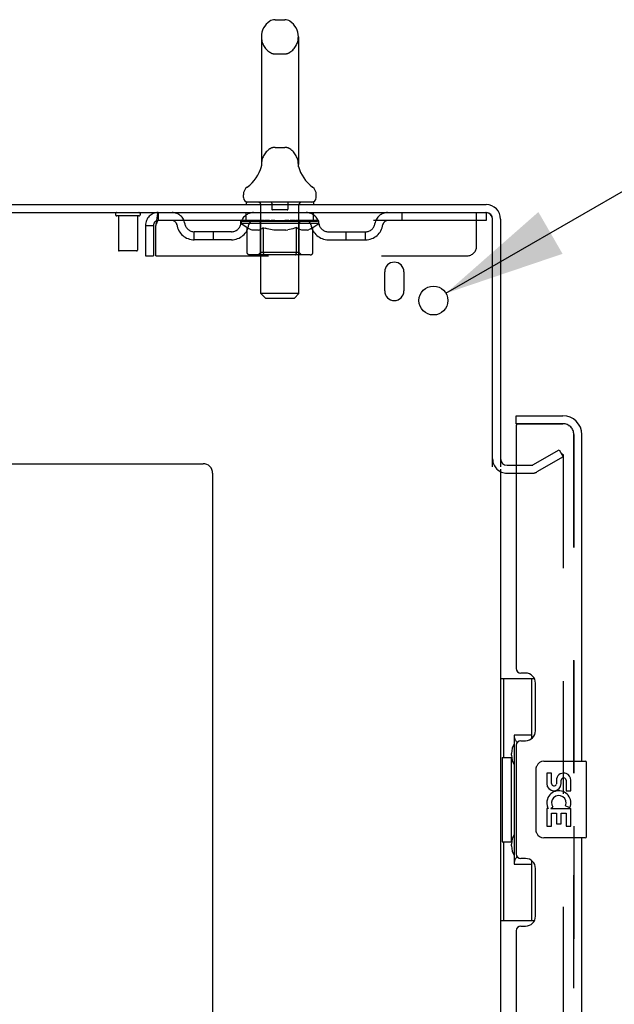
# Model space of a CAD drawing. Header units: inches. Extents: x 0 to 267, y 0 to 173.
# Tile 6 of 23: x 23.81 to 31.55, y 112.5 to 125.33. Entities that reach past the tile are written whole.
import ezdxf

# ---------------------------------------------------------------- set-up
doc = ezdxf.new("R2010")
doc.units = ezdxf.units.IN
doc.header["$LTSCALE"] = 14.6988
doc.header["$MEASUREMENT"] = 0
doc.linetypes.add('HIDDEN', pattern=[0.2, 0.1, -0.1])
doc.layers.get('0').update_dxf_attribs({"linetype": 'CONTINUOUS'})
for name, color, linetype in [('DEFAULT_2', 8, 'HIDDEN'), ('DIMENSIONS', 7, 'CONTINUOUS'), ('MASTER_DOOR_ASSEMBLY', 7, 'CONTINUOUS'), ('SLAVE_DOOR_ASSEMBLY', 7, 'CONTINUOUS')]:
    doc.layers.add(name, color=color, linetype=linetype)
doc.styles.get("Standard").update_dxf_attribs({"font": 'arial.ttf'})
doc.styles.add('TEXTSTYLE_1', font='gdt', dxfattribs={"width": 0.8})
doc.dimstyles.new('DIMSTYLE_2', dxfattribs={"dimtxt": 1.179048, "dimasz": 1.572064, "dimexe": 0.09, "dimexo": 0.07, "dimgap": 0.09, "dimtad": 0, "dimtih": 1, "dimtoh": 1, "dimzin": 4, "dimdsep": 46, "dimtxsty": 'Standard', "dimblk": '_FILLED', "dimblk1": '_FILLED', "dimblk2": '_FILLED', "dimcen": 0.09, "dimadec": 3, "dimazin": 1, "dimtfac": 1, "dimtdec": 3, "dimtofl": 0, "dimtmove": 0, "dimatfit": 1, "dimldrblk": '_FILLED', "dimfxl": 0, "dimtolj": 1, "dimtzin": 4, "dimarcsym": 0})

# ---------------------------------------------------------------- blocks, each defined once
blk = doc.blocks.new('_FILLED')
at = {"color": 0, "linetype": 'ByBlock'}
blk.add_solid([(0, 0), (-1, 0.2), (-1, -0.2)], dxfattribs=at)
blk = doc.blocks.new('*D26')
at = {"layer": 'DIMENSIONS', "color": 2, "linetype": 'Continuous'}
for p, q in [((29.359, 121.764), (32.146, 123.375)), ((32.146, 123.375), (33.522, 123.375))]:
    blk.add_line(p, q, dxfattribs=at)
at = {"layer": 'DIMENSIONS', "color": 2, "linetype": 'Continuous', "xscale": 1.5720641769, "yscale": 1.5720641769, "zscale": 1.5720641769, "rotation": 210.0256089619}
blk.add_blockref('_FILLED', (29.359, 121.764), dxfattribs=at)
at = {"layer": 'DIMENSIONS', "color": 2, "linetype": 'Continuous', "insert": (34.111, 123.964), "char_height": 1.17905, "width": 3.86003, "attachment_point": 1, "line_spacing_factor": 0.9, "style": 'TEXTSTYLE_1'}
blk.add_mtext('{\\fgdt;n}\\fArial;.38', dxfattribs=at)

msp = doc.modelspace()

# ---------------------------------------------------------------- linework, layer by layer
at = {"color": 7, "linetype": 'Continuous'}
for p, q in [((27.133, 125.328), (27.26, 125.328)), ((26.955, 125.105), (26.955, 123.442)), ((27.438, 125.105), (27.438, 123.442)), ((26.95, 123.398), (26.949, 123.397)), ((26.954, 123.416), (26.953, 123.415)), ((26.953, 123.415), (26.953, 123.414)), ((26.953, 123.414), (26.953, 123.413)), ((26.953, 123.412), (26.953, 123.411)), ((26.954, 123.423), (26.954, 123.422)), ((26.954, 123.422), (26.954, 123.421)), ((26.954, 123.421), (26.954, 123.42)), ((26.954, 123.42), (26.954, 123.419)), ((26.954, 123.419), (26.954, 123.418)), ((26.954, 123.418), (26.954, 123.417)), ((26.954, 123.417), (26.954, 123.416)), ((26.955, 123.442), (26.955, 123.438)), ((27.438, 123.438), (27.438, 123.442)), ((27.438, 123.437), (27.438, 123.438)), ((27.44, 123.413), (27.44, 123.414)), ((27.44, 123.412), (27.44, 123.413)), ((27.44, 123.411), (27.44, 123.412)), ((27.44, 123.411), (27.44, 123.412)), ((27.444, 123.398), (27.443, 123.398)), ((27.444, 123.397), (27.444, 123.398)), ((26.721, 123.01), (26.721, 123.048)), ((27.671, 123.01), (27.671, 123.048)), ((26.759, 122.95), (26.759, 122.92)), ((27.634, 122.95), (26.759, 122.95)), ((27.634, 122.95), (27.634, 122.92))]:
    msp.add_line(p, q, dxfattribs=at)
at = {"color": 3, "linetype": 'Continuous'}
for p, q in [((12.123, 122.92), (29.882, 122.92)), ((12.071, 122.816), (29.877, 122.816)), ((30.071, 122.731), (30.071, 119.503)), ((29.967, 119.502), (29.967, 122.726)), ((28.561, 121.795), (28.561, 122.045)), ((28.811, 122.045), (28.811, 121.795)), ((14.321, 119.545), (26.196, 119.545)), ((30.156, 119.524), (30.275, 119.524)), ((26.321, 119.42), (26.321, 57.045)), ((30.071, 119.472), (30.071, 58.368))]:
    msp.add_line(p, q, dxfattribs=at)
at = {"color": 7, "linetype": 'Continuous'}
for points in [[(26.953, 123.413), (26.953, 123.412), (26.953, 123.412)], [(26.955, 123.438), (26.955, 123.437), (26.955, 123.436), (26.955, 123.435), (26.955, 123.435), (26.955, 123.434), (26.955, 123.433), (26.955, 123.433), (26.955, 123.432), (26.955, 123.432), (26.955, 123.431), (26.955, 123.43), (26.955, 123.43), (26.955, 123.429), (26.955, 123.428), (26.955, 123.428), (26.955, 123.427), (26.955, 123.427), (26.955, 123.426), (26.955, 123.426), (26.955, 123.425), (26.955, 123.424), (26.955, 123.424), (26.954, 123.423)], [(27.439, 123.418), (27.439, 123.418), (27.439, 123.419), (27.439, 123.419), (27.439, 123.42), (27.439, 123.42), (27.439, 123.421), (27.439, 123.422), (27.439, 123.422), (27.439, 123.423), (27.438, 123.423), (27.438, 123.424), (27.438, 123.425), (27.438, 123.425), (27.438, 123.426), (27.438, 123.427), (27.438, 123.427), (27.438, 123.428), (27.438, 123.429), (27.438, 123.429), (27.438, 123.43), (27.438, 123.431), (27.438, 123.431), (27.438, 123.432), (27.438, 123.433), (27.438, 123.434), (27.438, 123.434), (27.438, 123.435), (27.438, 123.436), (27.438, 123.437)], [(27.44, 123.414), (27.439, 123.415), (27.439, 123.416), (27.439, 123.416), (27.439, 123.417), (27.439, 123.418)]]:
    msp.add_lwpolyline(points, dxfattribs=at)
at = {"color": 3, "linetype": 'Continuous'}
msp.add_circle((29.196, 121.67), 0.188, dxfattribs=at)
at = {"color": 7, "linetype": 'Continuous'}
for centre, radius, start, end in [((27.196, 125.105), 0.241, 123.1848, 180), ((27.133, 125.203), 0.125, 90, 123.1848), ((27.26, 125.203), 0.125, 56.8152, 90), ((27.196, 125.105), 0.241, 0, 56.8152), ((26.473, 123.548), 0.5, 306.7414, 344.6791), ((27.92, 123.548), 0.5, 195.3209, 233.2586), ((26.846, 123.048), 0.125, 126.7414, 180), ((27.546, 123.048), 0.125, 0, 53.2586), ((26.781, 123.01), 0.06, 180, 270), ((27.611, 123.01), 0.06, 270, 360), ((29.882, 122.731), 0.085, 3.758, 86.242)]:
    msp.add_arc(centre, radius, start, end, dxfattribs=at)
at = {"color": 3, "linetype": 'Continuous'}
for centre, radius, start, end in [((29.882, 122.731), 0.189, 0, 90), ((29.877, 122.726), 0.09, 0, 90), ((28.686, 122.045), 0.125, 0, 180), ((28.686, 121.795), 0.125, 180, 360), ((26.196, 119.42), 0.125, 0, 90), ((30.156, 119.609), 0.085, 180, 270)]:
    msp.add_arc(centre, radius, start, end, dxfattribs=at)
at = {"layer": 'DEFAULT_2', "color": 8, "linetype": 'HIDDEN'}
for p, q in [((27.133, 124.883), (27.26, 124.883)), ((27.133, 123.665), (27.26, 123.665)), ((26.949, 123.397), (26.949, 123.397)), ((26.954, 123.416), (26.953, 123.415)), ((26.953, 123.415), (26.953, 123.414)), ((26.954, 123.423), (26.954, 123.422)), ((26.954, 123.423), (26.954, 123.423)), ((26.954, 123.422), (26.954, 123.421)), ((26.954, 123.421), (26.954, 123.42)), ((26.954, 123.42), (26.954, 123.419)), ((26.954, 123.419), (26.954, 123.418)), ((26.954, 123.418), (26.954, 123.417)), ((26.954, 123.417), (26.954, 123.416)), ((26.955, 123.437), (26.955, 123.436)), ((26.955, 123.43), (26.955, 123.43)), ((26.955, 123.43), (26.955, 123.43)), ((26.955, 123.429), (26.955, 123.429)), ((26.955, 123.428), (26.955, 123.428)), ((26.955, 123.428), (26.955, 123.428)), ((26.955, 123.427), (26.955, 123.427)), ((27.438, 123.437), (27.438, 123.438)), ((27.438, 123.434), (27.438, 123.434)), ((27.438, 123.431), (27.438, 123.431)), ((27.438, 123.43), (27.438, 123.43)), ((27.438, 123.429), (27.438, 123.429)), ((27.439, 123.422), (27.439, 123.422)), ((27.44, 123.415), (27.439, 123.415)), ((27.44, 123.414), (27.44, 123.414)), ((27.44, 123.412), (27.44, 123.413)), ((27.44, 123.413), (27.44, 123.413)), ((26.939, 122.95), (26.939, 122.92)), ((26.947, 121.76), (26.947, 122.92)), ((27.091, 122.94), (27.091, 122.86)), ((27.301, 122.94), (27.301, 122.86)), ((27.445, 121.76), (27.445, 122.92)), ((27.454, 122.95), (27.454, 122.92)), ((25.359, 122.773), (25.075, 122.773)), ((25.093, 122.773), (25.093, 122.326)), ((25.341, 122.773), (25.341, 122.326)), ((25.613, 122.816), (25.613, 122.712)), ((26.759, 122.712), (26.759, 122.816)), ((27.291, 122.85), (27.101, 122.85)), ((27.634, 122.712), (27.634, 122.816)), ((28.784, 122.816), (28.784, 122.712)), ((29.759, 122.378), (29.759, 122.816)), ((29.877, 122.816), (29.884, 122.816)), ((29.884, 122.816), (29.884, 122.712)), ((25.446, 122.649), (25.446, 122.253)), ((25.446, 122.649), (25.55, 122.649)), ((25.55, 122.649), (25.55, 122.253)), ((25.58, 122.253), (25.58, 122.649)), ((29.884, 122.712), (25.613, 122.712)), ((26.69, 122.674), (26.69, 122.712)), ((26.77, 122.619), (26.69, 122.674)), ((27.703, 122.674), (26.69, 122.674)), ((26.698, 122.707), (26.698, 122.712)), ((26.705, 122.704), (26.705, 122.707)), ((26.705, 122.704), (27.688, 122.704)), ((26.712, 122.704), (26.712, 122.707)), ((26.713, 122.704), (26.713, 122.707)), ((26.721, 122.707), (26.721, 122.712)), ((26.734, 122.704), (26.734, 122.707)), ((26.735, 122.704), (26.735, 122.707)), ((26.758, 122.707), (26.758, 122.712)), ((26.77, 122.704), (26.77, 122.707)), ((26.77, 122.295), (26.77, 122.619)), ((26.77, 122.619), (26.781, 122.611)), ((26.772, 122.704), (26.772, 122.707)), ((26.935, 122.706), (26.774, 122.706)), ((26.792, 122.605), (26.781, 122.611)), ((26.803, 122.599), (26.792, 122.605)), ((26.809, 122.707), (26.809, 122.712)), ((26.81, 122.704), (26.81, 122.706)), ((26.81, 122.704), (26.81, 122.706)), ((26.813, 122.704), (26.813, 122.706)), ((26.819, 122.704), (26.819, 122.707)), ((26.819, 122.704), (26.819, 122.706)), ((26.821, 122.704), (26.821, 122.707)), ((26.824, 122.704), (26.824, 122.707)), ((26.827, 122.704), (26.827, 122.706)), ((26.839, 122.704), (26.839, 122.706)), ((26.853, 122.704), (26.853, 122.706)), ((26.854, 122.704), (26.854, 122.708)), ((26.87, 122.704), (26.87, 122.706)), ((26.871, 122.707), (26.871, 122.712)), ((26.879, 122.704), (26.879, 122.707)), ((26.882, 122.704), (26.882, 122.707)), ((26.89, 122.704), (26.89, 122.706)), ((26.899, 122.704), (26.899, 122.71)), ((26.911, 122.704), (26.911, 122.706)), ((26.913, 122.704), (26.913, 122.706)), ((26.935, 122.704), (26.935, 122.706)), ((26.989, 122.706), (26.939, 122.706)), ((26.943, 122.707), (26.943, 122.712)), ((26.946, 122.297), (26.946, 122.672)), ((26.949, 122.704), (26.949, 122.707)), ((26.961, 122.605), (26.95, 122.599)), ((26.953, 122.704), (26.953, 122.707)), ((26.957, 122.704), (26.957, 122.711)), ((26.961, 122.704), (26.961, 122.706)), ((26.972, 122.612), (26.961, 122.605)), ((26.969, 122.704), (26.969, 122.706)), ((26.984, 122.619), (26.972, 122.612)), ((26.984, 122.295), (26.984, 122.619)), ((26.984, 122.619), (27.007, 122.612)), ((26.989, 122.704), (26.989, 122.706)), ((27.049, 122.706), (27.001, 122.706)), ((27.029, 122.605), (27.006, 122.612)), ((27.018, 122.704), (27.018, 122.706)), ((27.023, 122.707), (27.023, 122.712)), ((27.026, 122.704), (27.026, 122.707)), ((27.028, 122.704), (27.028, 122.711)), ((27.052, 122.599), (27.029, 122.605)), ((27.03, 122.704), (27.03, 122.707)), ((27.036, 122.704), (27.036, 122.707)), ((27.049, 122.704), (27.049, 122.706)), ((27.113, 122.706), (27.069, 122.706)), ((27.08, 122.704), (27.08, 122.706)), ((27.105, 122.706), (27.196, 122.712)), ((27.109, 122.707), (27.109, 122.712)), ((27.109, 122.707), (27.109, 122.712)), ((27.109, 122.712), (27.109, 122.712)), ((27.109, 122.704), (27.109, 122.707)), ((27.112, 122.704), (27.112, 122.707)), ((27.113, 122.704), (27.113, 122.707)), ((27.113, 122.704), (27.113, 122.706)), ((27.18, 122.706), (27.141, 122.706)), ((27.146, 122.704), (27.146, 122.706)), ((27.18, 122.704), (27.18, 122.706)), ((27.194, 122.707), (27.194, 122.707)), ((27.194, 122.704), (27.194, 122.707)), ((27.194, 122.704), (27.194, 122.707)), ((27.196, 122.707), (27.196, 122.712)), ((27.196, 122.712), (27.288, 122.706)), ((27.199, 122.704), (27.199, 122.707)), ((27.199, 122.704), (27.199, 122.707)), ((27.199, 122.707), (27.199, 122.707)), ((27.213, 122.704), (27.213, 122.706)), ((27.213, 122.706), (27.252, 122.706)), ((27.247, 122.704), (27.247, 122.706)), ((27.28, 122.704), (27.28, 122.707)), ((27.28, 122.704), (27.28, 122.706)), ((27.28, 122.706), (27.324, 122.706)), ((27.281, 122.704), (27.281, 122.707)), ((27.284, 122.707), (27.284, 122.712)), ((27.284, 122.707), (27.284, 122.712)), ((27.284, 122.712), (27.284, 122.712)), ((27.284, 122.704), (27.284, 122.707)), ((27.313, 122.704), (27.313, 122.706)), ((27.365, 122.605), (27.342, 122.599)), ((27.344, 122.704), (27.344, 122.706)), ((27.344, 122.706), (27.392, 122.706)), ((27.357, 122.704), (27.357, 122.707)), ((27.363, 122.704), (27.363, 122.707)), ((27.365, 122.704), (27.365, 122.711)), ((27.388, 122.612), (27.365, 122.605)), ((27.367, 122.704), (27.367, 122.707)), ((27.37, 122.707), (27.37, 122.712)), ((27.375, 122.704), (27.375, 122.706)), ((27.411, 122.62), (27.388, 122.612)), ((27.404, 122.704), (27.404, 122.706)), ((27.404, 122.706), (27.454, 122.706)), ((27.411, 122.295), (27.411, 122.62)), ((27.411, 122.62), (27.423, 122.612)), ((27.435, 122.605), (27.423, 122.612)), ((27.424, 122.704), (27.424, 122.706)), ((27.432, 122.704), (27.432, 122.706)), ((27.447, 122.599), (27.435, 122.605)), ((27.436, 122.704), (27.436, 122.711)), ((27.44, 122.704), (27.44, 122.707)), ((27.444, 122.704), (27.444, 122.707)), ((27.446, 122.297), (27.446, 122.672)), ((27.45, 122.707), (27.45, 122.712)), ((27.458, 122.704), (27.458, 122.706)), ((27.458, 122.706), (27.703, 122.706)), ((27.48, 122.704), (27.48, 122.706)), ((27.482, 122.704), (27.482, 122.706)), ((27.494, 122.704), (27.494, 122.71)), ((27.503, 122.704), (27.503, 122.706)), ((27.511, 122.704), (27.511, 122.707)), ((27.514, 122.704), (27.514, 122.707)), ((27.522, 122.707), (27.522, 122.712)), ((27.523, 122.704), (27.523, 122.706)), ((27.539, 122.704), (27.539, 122.708)), ((27.54, 122.704), (27.54, 122.706)), ((27.554, 122.704), (27.554, 122.706)), ((27.566, 122.704), (27.566, 122.706)), ((27.569, 122.704), (27.569, 122.707)), ((27.572, 122.704), (27.572, 122.707)), ((27.574, 122.704), (27.574, 122.707)), ((27.574, 122.704), (27.574, 122.706)), ((27.58, 122.704), (27.58, 122.706)), ((27.583, 122.704), (27.583, 122.706)), ((27.583, 122.704), (27.583, 122.706)), ((27.584, 122.707), (27.584, 122.712)), ((27.602, 122.605), (27.59, 122.599)), ((27.613, 122.612), (27.601, 122.605)), ((27.606, 122.709), (27.702, 122.71)), ((27.606, 122.706), (27.606, 122.709)), ((27.625, 122.62), (27.613, 122.612)), ((27.621, 122.704), (27.621, 122.707)), ((27.623, 122.704), (27.623, 122.707)), ((27.625, 122.62), (27.703, 122.674)), ((27.625, 122.295), (27.625, 122.62)), ((27.635, 122.707), (27.635, 122.712)), ((27.658, 122.704), (27.658, 122.707)), ((27.659, 122.704), (27.659, 122.707)), ((27.672, 122.707), (27.672, 122.712)), ((27.68, 122.704), (27.68, 122.707)), ((27.681, 122.704), (27.681, 122.707)), ((27.688, 122.704), (27.688, 122.707)), ((27.695, 122.707), (27.695, 122.712)), ((27.702, 122.706), (27.702, 122.71)), ((27.703, 122.674), (27.703, 122.707)), ((26.082, 122.461), (26.082, 122.565)), ((26.565, 122.565), (26.082, 122.565)), ((26.332, 122.461), (26.332, 122.565)), ((26.814, 122.593), (26.803, 122.599)), ((26.824, 122.589), (26.813, 122.593)), ((26.835, 122.585), (26.824, 122.589)), ((26.918, 122.585), (26.835, 122.585)), ((26.918, 122.585), (26.929, 122.589)), ((26.94, 122.594), (26.929, 122.589)), ((26.95, 122.599), (26.939, 122.593)), ((27.074, 122.593), (27.051, 122.599)), ((27.096, 122.589), (27.073, 122.593)), ((27.117, 122.585), (27.095, 122.589)), ((27.276, 122.585), (27.117, 122.585)), ((27.276, 122.585), (27.298, 122.589)), ((27.32, 122.594), (27.298, 122.589)), ((27.343, 122.599), (27.32, 122.594)), ((27.458, 122.593), (27.446, 122.599)), ((27.469, 122.589), (27.458, 122.593)), ((27.481, 122.585), (27.469, 122.589)), ((27.556, 122.585), (27.481, 122.585)), ((27.556, 122.585), (27.567, 122.589)), ((27.579, 122.594), (27.567, 122.589)), ((27.59, 122.599), (27.578, 122.593)), ((27.828, 122.565), (28.311, 122.565)), ((28.061, 122.461), (28.061, 122.565)), ((28.311, 122.461), (28.311, 122.565)), ((26.565, 122.461), (26.082, 122.461)), ((27.828, 122.461), (28.311, 122.461)), ((25.331, 122.316), (25.103, 122.316)), ((25.446, 122.253), (25.55, 122.253)), ((25.58, 122.253), (29.634, 122.253)), ((27.591, 122.266), (26.804, 122.266)), ((26.946, 122.297), (26.915, 122.266)), ((27.446, 122.297), (26.946, 122.297)), ((26.986, 122.279), (26.985, 122.283)), ((26.988, 122.276), (26.986, 122.279)), ((26.993, 122.269), (26.991, 122.271)), ((26.997, 122.266), (26.995, 122.267)), ((26.999, 122.266), (26.997, 122.266)), ((27.001, 122.266), (26.999, 122.266)), ((27.446, 122.297), (27.478, 122.266)), ((27.007, 121.7), (26.947, 121.76)), ((27.445, 121.76), (26.947, 121.76)), ((27.385, 121.7), (27.445, 121.76)), ((27.007, 121.7), (27.385, 121.7)), ((30.492, 119.528), (30.832, 119.724)), ((30.832, 119.724), (30.884, 119.634)), ((30.884, 119.654), (30.884, 58.185)), ((30.275, 119.524), (30.476, 119.524)), ((30.884, 119.634), (30.544, 119.438)), ((30.156, 119.42), (30.476, 119.42))]:
    msp.add_line(p, q, dxfattribs=at)
for points in [[(25.613, 122.816), (25.611, 122.815), (25.609, 122.812), (25.606, 122.806), (25.604, 122.799), (25.602, 122.79), (25.599, 122.779), (25.597, 122.767), (25.595, 122.753), (25.592, 122.738), (25.59, 122.721), (25.588, 122.704), (25.585, 122.686), (25.583, 122.668), (25.58, 122.649)], [(25.613, 122.712), (25.611, 122.711), (25.609, 122.71), (25.606, 122.708), (25.604, 122.706), (25.602, 122.702), (25.599, 122.698), (25.597, 122.693), (25.595, 122.688), (25.592, 122.682), (25.59, 122.676), (25.588, 122.67), (25.585, 122.663), (25.583, 122.656), (25.58, 122.649)], [(26.804, 122.266), (26.8, 122.266), (26.796, 122.266), (26.792, 122.267), (26.788, 122.269), (26.784, 122.271), (26.781, 122.273), (26.778, 122.276), (26.775, 122.279), (26.773, 122.283), (26.771, 122.287), (26.77, 122.291), (26.77, 122.295)], [(26.984, 122.287), (26.984, 122.291), (26.984, 122.295)], [(26.985, 122.283), (26.984, 122.287), (26.984, 122.291), (26.984, 122.295)], [(26.995, 122.267), (26.993, 122.269), (26.991, 122.271), (26.989, 122.273), (26.988, 122.276)], [(27.394, 122.266), (27.396, 122.266), (27.398, 122.266), (27.4, 122.267), (27.402, 122.269), (27.404, 122.271), (27.406, 122.273), (27.407, 122.276), (27.409, 122.279), (27.41, 122.283), (27.411, 122.287), (27.411, 122.291), (27.411, 122.295)], [(27.591, 122.266), (27.595, 122.266), (27.599, 122.266), (27.603, 122.267), (27.607, 122.269), (27.611, 122.271), (27.614, 122.273), (27.617, 122.276), (27.62, 122.279), (27.622, 122.283), (27.624, 122.287), (27.625, 122.291), (27.625, 122.295)], [(30.867, 119.674), (30.866, 119.674), (30.865, 119.674), (30.863, 119.674), (30.861, 119.673), (30.859, 119.672)], [(30.87, 119.674), (30.868, 119.674), (30.867, 119.674)], [(30.87, 119.674), (30.872, 119.673), (30.874, 119.672), (30.876, 119.671), (30.877, 119.67), (30.879, 119.669), (30.88, 119.667), (30.881, 119.665), (30.882, 119.663), (30.883, 119.661), (30.884, 119.659), (30.884, 119.657), (30.884, 119.654)]]:
    msp.add_lwpolyline(points, dxfattribs=at)
for centre, radius, start, end in [((27.196, 125.105), 0.241, 180, 236.8152), ((27.196, 125.105), 0.241, 303.1848, 360), ((27.133, 125.008), 0.125, 236.8152, 270), ((27.26, 125.008), 0.125, 270, 303.1848), ((27.196, 123.442), 0.241, 123.1848, 180), ((27.133, 123.54), 0.125, 90, 123.1848), ((27.26, 123.54), 0.125, 56.8152, 90), ((27.196, 123.442), 0.241, 0, 56.8152), ((26.917, 122.92), 0.03, 0, 90), ((27.081, 122.94), 0.01, 0, 90), ((27.101, 122.86), 0.01, 180, 270), ((27.291, 122.86), 0.01, 270, 360), ((27.311, 122.94), 0.01, 90, 180), ((27.475, 122.92), 0.03, 90, 180), ((25.075, 122.794), 0.0215, 90, 270), ((25.359, 122.794), 0.0215, 270, 90), ((25.613, 122.649), 0.167, 90, 180), ((25.793, 122.649), 0.167, 8.0716, 90), ((26.854, 122.649), 0.167, 90, 171.9284), ((27.539, 122.649), 0.167, 8.0716, 90), ((28.6, 122.649), 0.167, 90, 171.9284), ((25.613, 122.649), 0.063, 90, 180), ((25.793, 122.649), 0.0625, 7.9863, 90), ((26.082, 122.69), 0.229, 187.9863, 270), ((26.082, 122.69), 0.125, 188.0716, 270), ((26.565, 122.69), 0.125, 270, 351.9284), ((26.565, 122.69), 0.229, 270, 352.0137), ((26.854, 122.649), 0.0625, 90, 172.0137), ((26.915, 122.672), 0.0318, 0, 90), ((27.478, 122.672), 0.0318, 90, 180), ((27.539, 122.649), 0.0625, 7.9863, 90), ((27.828, 122.69), 0.229, 187.9863, 270), ((27.828, 122.69), 0.125, 188.0716, 270), ((28.311, 122.69), 0.125, 270, 351.9284), ((28.311, 122.69), 0.229, 270, 352.0137), ((28.6, 122.649), 0.0625, 90, 172.0137), ((29.634, 122.378), 0.125, 270, 360), ((25.103, 122.326), 0.01, 180, 270), ((25.331, 122.326), 0.01, 270, 360), ((30.156, 119.609), 0.189, 180, 270), ((30.476, 119.557), 0.033, 270, 300), ((30.476, 119.557), 0.137, 270, 300)]:
    msp.add_arc(centre, radius, start, end, dxfattribs=at)
for centre, major_axis, ratio, start_param, end_param in [((27.196, 122.712), (0.506, 0.005), 0.05963, 2.96643, 3.140963), ((26.674, 122.702), (0.158, 0), 0.060556, 0.430652, 1.470503), ((27.196, 122.712), (0.506, 0), 0.060556, -3.141593, -2.96706), ((26.674, 122.697), (0.158, 0.002), 0.05963, 1.376596, 1.469874), ((27.196, 122.712), (0.506, 0.011), 0.05688, 2.791345, 2.965878), ((26.655, 122.702), (0.158, 0.002), 0.05963, 0.25549, 1.295341), ((26.71, 122.702), (0.158, -0.002), 0.05963, 0.605815, 1.645666), ((27.196, 122.712), (0.506, -0.005), 0.05963, -2.96643, -2.791898), ((26.71, 122.697), (0.158, 0), 0.060556, 1.551758, 1.645036), ((26.655, 122.697), (0.158, 0.003), 0.05688, 1.20151, 1.294789), ((26.711, 122.699), (0.131, 0.001), 0.05963, 1.065228, 1.614276), ((26.695, 122.699), (0.131, 0.003), 0.05688, 0.890143, 1.43919), ((26.741, 122.699), (0.131, 0), 0.060556, 1.240391, 1.789438), ((27.196, 122.712), (0.506, 0.015), 0.052395, 2.616403, 2.790936), ((26.652, 122.702), (0.158, 0.003), 0.05688, 0.080405, 1.120256), ((26.76, 122.702), (0.158, -0.003), 0.05688, 0.7809, 1.820751), ((27.196, 122.712), (0.506, -0.011), 0.05688, -2.791345, -2.616812), ((26.76, 122.697), (0.158, -0.002), 0.05963, 1.72692, 1.820198), ((26.652, 122.697), (0.158, 0.005), 0.052395, 1.026568, 1.119847), ((26.694, 122.699), (0.131, 0.004), 0.052395, 0.715201, 1.264248), ((26.786, 122.699), (0.131, -0.001), 0.05963, 1.415553, 1.9646), ((27.196, 122.712), (0.506, 0.02), 0.046319, 2.441654, 2.616187), ((26.823, 122.702), (0.158, -0.005), 0.052395, 0.955842, 1.995693), ((27.196, 122.712), (0.506, -0.015), 0.052395, -2.616403, -2.44187), ((26.666, 122.702), (0.158, 0.005), 0.052395, -0.094537, 0.945314), ((26.823, 122.697), (0.158, -0.003), 0.05688, 1.902006, 1.995284), ((26.666, 122.697), (0.158, 0.006), 0.046319, 0.851819, 0.945098), ((26.709, 122.699), (0.131, 0.005), 0.046319, 0.540452, 1.089499), ((26.842, 122.699), (0.131, -0.003), 0.05688, 1.590638, 2.139686), ((27.196, 122.712), (0.506, 0.024), 0.038841, 2.267123, 2.441656), ((26.898, 122.702), (0.158, -0.006), 0.046319, 1.130591, 2.170442), ((26.695, 122.702), (0.158, 0.006), 0.046319, -0.269286, 0.770565), ((27.196, 122.712), (0.506, -0.02), 0.046319, -2.441654, -2.267121), ((26.898, 122.697), (0.158, -0.005), 0.052395, 2.076947, 2.170226), ((26.695, 122.697), (0.158, 0.007), 0.038841, 0.677289, 0.770567), ((26.739, 122.699), (0.131, 0.006), 0.038841, 0.365921, 0.914969), ((26.91, 122.699), (0.131, -0.004), 0.052395, 1.76558, 2.314627), ((27.196, 122.712), (0.506, 0.027), 0.030195, 2.09281, 2.267343), ((26.982, 122.702), (0.158, -0.007), 0.038841, 1.305122, 2.344973), ((26.74, 122.702), (0.158, 0.007), 0.038841, -0.443817, 0.596034), ((27.196, 122.712), (0.506, -0.024), 0.038841, -2.267123, -2.092591), ((26.982, 122.697), (0.158, -0.006), 0.046319, 2.251696, 2.344975), ((26.74, 122.697), (0.158, 0.008), 0.030195, 0.502975, 0.596254), ((26.782, 122.699), (0.131, 0.007), 0.030195, 0.191608, 0.740655), ((26.986, 122.699), (0.131, -0.005), 0.046319, 1.940329, 2.489376), ((26.799, 122.702), (0.158, 0.008), 0.030195, -0.61813, 0.421721), ((27.196, 122.712), (0.506, 0.029), 0.020645, 1.918687, 2.09322), ((27.072, 122.702), (0.158, -0.008), 0.030195, 1.479435, 2.519286), ((27.196, 122.712), (0.506, -0.027), 0.030195, -2.09281, -1.918277), ((27.072, 122.697), (0.158, -0.007), 0.038841, 2.426227, 2.519505), ((26.799, 122.697), (0.158, 0.009), 0.020645, 0.328852, 0.422131), ((26.838, 122.699), (0.131, 0.007), 0.020645, 0.017485, 0.566532), ((27.069, 122.699), (0.131, -0.006), 0.038841, 2.11486, 2.663907), ((26.87, 122.702), (0.158, 0.009), 0.020645, -0.792253, 0.247598), ((27.196, 122.712), (0.506, 0.03), 0.010478, 1.744704, 1.919237), ((27.166, 122.702), (0.158, -0.009), 0.020645, 1.653558, 2.693409), ((27.196, 122.712), (0.506, -0.029), 0.020645, -1.918687, -1.744154), ((27.166, 122.697), (0.158, -0.008), 0.030195, 2.60054, 2.693819), ((26.87, 122.697), (0.158, 0.009), 0.010478, 0.154869, 0.248148), ((26.905, 122.699), (0.131, 0.008), 0.010478, 6.126688, 6.675735), ((27.156, 122.699), (0.131, -0.007), 0.030195, 2.289173, 2.83822), ((26.951, 122.702), (0.158, 0.009), 0.010478, -0.966236, -0.000846), ((27.261, 122.702), (0.158, -0.009), 0.010478, 1.827541, 2.867392), ((27.196, 122.712), (0.506, -0.03), 0.010478, -1.744704, -1.570171), ((27.261, 122.697), (0.158, -0.009), 0.020645, 2.774664, 2.867942), ((27.243, 122.699), (0.131, -0.007), 0.020645, 2.463296, 3.012344), ((27.132, 122.702), (0.158, 0.009), 0.010478, 0.274201, 1.314052), ((27.063, 122.699), (0.131, 0.008), 0.010478, -0.000483, 0.504314), ((27.039, 122.697), (0.158, 0.009), 0.010478, 0.099668, 0.192946), ((27.196, 122.712), (0.506, 0.03), 0.010478, -1.571421, -1.396888), ((27.354, 122.697), (0.158, -0.009), 0.010478, 2.948646, 3.041925), ((27.33, 122.699), (0.131, -0.008), 0.010478, 2.637279, 3.142076), ((27.227, 122.702), (0.158, 0.009), 0.020645, 0.448184, 1.488034), ((27.15, 122.699), (0.131, 0.007), 0.020645, 0.129249, 0.678296), ((27.132, 122.697), (0.158, 0.009), 0.020645, 0.273651, 0.366929), ((27.442, 122.702), (0.158, -0.009), 0.010478, -3.140747, -2.175357), ((27.196, 122.712), (0.506, 0.029), 0.020645, -1.397439, -1.222906), ((27.196, 122.712), (0.506, -0.03), 0.010478, 1.222355, 1.396888), ((27.321, 122.702), (0.158, 0.008), 0.030195, 0.622307, 1.662158), ((27.237, 122.699), (0.131, 0.007), 0.030195, 0.303372, 0.852419), ((27.488, 122.699), (0.131, -0.008), 0.010478, 2.749043, 3.29809), ((27.523, 122.702), (0.158, -0.009), 0.020645, 2.893995, 3.933846), ((27.227, 122.697), (0.158, 0.008), 0.030195, 0.447774, 0.541052), ((27.523, 122.697), (0.158, -0.009), 0.010478, 2.893445, 2.986723), ((27.411, 122.702), (0.158, 0.007), 0.038841, 0.79662, 1.836471), ((27.196, 122.712), (0.506, 0.027), 0.030195, -1.223315, -1.048783), ((27.196, 122.712), (0.506, -0.029), 0.020645, 1.048373, 1.222906), ((27.324, 122.699), (0.131, 0.006), 0.038841, 0.477686, 1.026733), ((27.555, 122.699), (0.131, -0.007), 0.020645, 2.57506, 3.124108), ((27.495, 122.702), (0.158, 0.006), 0.046319, 0.971151, 2.011002), ((27.594, 122.702), (0.158, -0.008), 0.030195, 2.719872, 3.759723), ((27.321, 122.697), (0.158, 0.007), 0.038841, 0.622087, 0.715366), ((27.594, 122.697), (0.158, -0.009), 0.020645, 2.719462, 2.812741), ((27.196, 122.712), (0.506, 0.024), 0.038841, -1.049002, -0.874469), ((27.196, 122.712), (0.506, -0.027), 0.030195, 0.87425, 1.048783), ((27.407, 122.699), (0.131, 0.005), 0.046319, 0.652216, 1.201263), ((27.57, 122.702), (0.158, 0.005), 0.052395, 1.1459, 2.185751), ((27.611, 122.699), (0.131, -0.007), 0.030195, 2.400937, 2.949985), ((27.653, 122.702), (0.158, -0.007), 0.038841, 2.545558, 3.585409), ((27.483, 122.699), (0.131, 0.004), 0.052395, 0.826965, 1.376012), ((27.411, 122.697), (0.158, 0.006), 0.046319, 0.796618, 0.889896), ((27.653, 122.697), (0.158, -0.008), 0.030195, 2.545339, 2.638617), ((27.633, 122.702), (0.158, 0.003), 0.05688, 1.320842, 2.360692), ((27.196, 122.712), (0.506, 0.02), 0.046319, -0.874471, -0.699939), ((27.196, 122.712), (0.506, -0.024), 0.038841, 0.699936, 0.874469), ((27.698, 122.702), (0.158, -0.006), 0.046319, 2.371028, 3.410879), ((27.654, 122.699), (0.131, -0.006), 0.038841, 2.226624, 2.775671), ((27.683, 122.702), (0.158, 0.002), 0.05963, 1.495927, 2.535778), ((27.551, 122.699), (0.131, 0.003), 0.05688, 1.001907, 1.550954), ((27.727, 122.702), (0.158, -0.005), 0.052395, 2.196279, 3.23613), ((27.684, 122.699), (0.131, -0.005), 0.046319, 2.052093, 2.601141), ((27.495, 122.697), (0.158, 0.005), 0.052395, 0.971367, 1.064645), ((27.698, 122.697), (0.158, -0.007), 0.038841, 2.371026, 2.464304), ((27.719, 122.702), (0.158, 0), 0.060556, 2.364024, 2.71094), ((27.741, 122.702), (0.158, -0.003), 0.05688, 2.021337, 3.061188), ((27.196, 122.712), (0.506, 0.015), 0.052395, -0.699723, -0.52519), ((27.196, 122.712), (0.506, -0.02), 0.046319, 0.525406, 0.699939), ((27.738, 122.702), (0.158, -0.002), 0.05963, 1.846251, 2.886102), ((27.607, 122.699), (0.131, 0.001), 0.05963, 1.176993, 1.72604), ((27.699, 122.699), (0.131, -0.004), 0.052395, 1.877344, 2.426392), ((27.652, 122.699), (0.131, 0), 0.060556, 1.352155, 1.901202), ((27.698, 122.699), (0.131, -0.003), 0.05688, 1.702402, 2.25145), ((27.682, 122.699), (0.131, -0.001), 0.05963, 1.527317, 2.076364), ((27.57, 122.697), (0.158, 0.003), 0.05688, 1.146309, 1.239587), ((27.727, 122.697), (0.158, -0.006), 0.046319, 2.196495, 2.289773), ((27.196, 122.712), (0.506, 0.011), 0.05688, -0.524781, -0.350248), ((27.196, 122.712), (0.506, -0.015), 0.052395, 0.350657, 0.52519), ((27.719, 122.697), (0.158, -0.002), 0.05963, 1.764997, 1.971333), ((27.633, 122.697), (0.158, 0.002), 0.05963, 1.321394, 1.414673), ((27.741, 122.697), (0.158, -0.005), 0.052395, 2.021746, 2.115024), ((27.196, 122.712), (0.506, 0.005), 0.05963, -0.349695, -0.175162), ((27.196, 122.712), (0.506, -0.011), 0.05688, 0.175715, 0.350248), ((27.683, 122.697), (0.158, 0), 0.060556, 1.496556, 1.589835), ((27.738, 122.697), (0.158, -0.003), 0.05688, 1.846804, 1.940083), ((27.196, 122.712), (0.506, -0.005), 0.05963, 6.27665, 6.458348), ((27.196, 122.712), (0.506, 0), 0.060556, -0.174533, -0.058352)]:
    msp.add_ellipse(centre, major_axis=major_axis, ratio=ratio, start_param=start_param, end_param=end_param, dxfattribs=at)
at = {"layer": 'MASTER_DOOR_ASSEMBLY', "color": 8, "linetype": 'HIDDEN'}
for p, q in [((30.295, 120.066), (30.883, 120.066)), ((31.025, 119.923), (31.025, 115.515)), ((31.025, 114.825), (31.025, 98.015))]:
    msp.add_line(p, q, dxfattribs=at)
msp.add_arc((30.883, 119.923), 0.142, 0, 90, dxfattribs=at)
at = {"layer": 'SLAVE_DOOR_ASSEMBLY', "color": 7, "linetype": 'Continuous'}
for p, q in [((30.275, 120.066), (30.275, 120.17)), ((30.295, 120.066), (30.275, 120.066)), ((30.071, 116.745), (30.512, 116.745)), ((30.11, 116.745), (30.11, 115.72)), ((30.475, 116.745), (30.475, 115.965)), ((30.248, 116.01), (30.248, 114.33)), ((30.475, 116.01), (30.248, 116.01)), ((30.089, 115.72), (30.089, 114.62)), ((30.089, 115.72), (30.211, 115.72)), ((30.211, 115.75), (30.211, 115.771)), ((30.211, 114.62), (30.211, 115.72)), ((30.535, 114.77), (30.535, 115.57)), ((30.634, 115.67), (31.174, 115.67)), ((31.189, 114.685), (31.189, 115.655)), ((30.672, 115.516), (30.672, 115.379)), ((30.735, 115.516), (30.672, 115.516)), ((30.735, 115.379), (30.735, 115.516)), ((30.8, 115.442), (30.8, 115.373)), ((30.861, 115.379), (30.861, 115.421)), ((30.924, 115.421), (30.924, 115.285)), ((30.986, 115.285), (30.986, 115.421)), ((30.924, 115.285), (30.986, 115.285)), ((30.672, 115.054), (30.672, 114.824)), ((30.69, 115.054), (30.672, 115.054)), ((30.725, 115.054), (30.752, 115.074)), ((30.725, 115.054), (30.986, 115.054)), ((30.916, 115.09), (30.974, 115.065)), ((30.986, 114.824), (30.986, 115.054)), ((30.735, 114.824), (30.735, 114.992)), ((30.735, 114.992), (30.8, 114.992)), ((30.8, 114.992), (30.8, 114.855)), ((30.861, 114.855), (30.861, 114.992)), ((30.861, 114.992), (30.924, 114.992)), ((30.924, 114.992), (30.924, 114.824)), ((30.672, 114.824), (30.735, 114.824)), ((30.8, 114.855), (30.861, 114.855)), ((30.924, 114.824), (30.986, 114.824)), ((31.174, 114.67), (30.634, 114.67)), ((30.089, 114.62), (30.211, 114.62)), ((30.11, 114.62), (30.11, 113.595)), ((30.211, 114.569), (30.211, 114.59)), ((30.248, 114.33), (30.475, 114.33)), ((30.475, 114.375), (30.475, 113.595)), ((30.071, 113.595), (30.512, 113.595))]:
    msp.add_line(p, q, dxfattribs=at)
at = {"layer": 'SLAVE_DOOR_ASSEMBLY', "color": 3, "linetype": 'Continuous'}
for p, q in [((30.275, 120.17), (30.883, 120.17)), ((30.275, 120.046), (30.275, 116.877)), ((31.129, 115.67), (31.129, 119.923)), ((30.395, 116.817), (30.335, 116.817)), ((30.525, 116.067), (30.525, 116.687)), ((30.335, 115.937), (30.395, 115.937)), ((30.275, 115.877), (30.275, 114.462)), ((31.129, 98.17), (31.129, 114.67)), ((30.395, 114.402), (30.335, 114.402)), ((30.525, 113.652), (30.525, 114.272)), ((30.335, 113.522), (30.395, 113.522)), ((30.275, 113.462), (30.275, 99.377))]:
    msp.add_line(p, q, dxfattribs=at)
at = {"layer": 'SLAVE_DOOR_ASSEMBLY', "color": 8, "linetype": 'HIDDEN'}
for p, q in [((30.883, 120.066), (30.295, 120.066)), ((31.025, 115.515), (31.025, 119.923)), ((31.025, 98.015), (31.025, 114.825))]:
    msp.add_line(p, q, dxfattribs=at)
at = {"layer": 'SLAVE_DOOR_ASSEMBLY', "color": 7, "linetype": 'Continuous'}
for points in [[(30.248, 115.986), (30.249, 115.983), (30.249, 115.979), (30.25, 115.975), (30.251, 115.971), (30.253, 115.966), (30.255, 115.961), (30.258, 115.955), (30.26, 115.949), (30.264, 115.943), (30.268, 115.936), (30.272, 115.929), (30.277, 115.921), (30.282, 115.912), (30.284, 115.909)], [(30.535, 115.57), (30.535, 115.576), (30.535, 115.582), (30.536, 115.588), (30.538, 115.594), (30.539, 115.6), (30.541, 115.606)], [(30.541, 114.734), (30.539, 114.739), (30.538, 114.745), (30.536, 114.751), (30.535, 114.757), (30.535, 114.764), (30.535, 114.77)], [(30.284, 114.431), (30.282, 114.427), (30.277, 114.419), (30.272, 114.411), (30.268, 114.404), (30.264, 114.397), (30.26, 114.39), (30.258, 114.384), (30.255, 114.379), (30.253, 114.374), (30.251, 114.369), (30.25, 114.365), (30.249, 114.361), (30.249, 114.357), (30.248, 114.354)]]:
    msp.add_lwpolyline(points, dxfattribs=at)
at = {"layer": 'SLAVE_DOOR_ASSEMBLY', "color": 3, "linetype": 'Continuous'}
for centre, radius, start, end in [((30.883, 119.923), 0.246, 0, 90), ((30.295, 120.046), 0.02, 90, 180), ((30.335, 116.877), 0.06, 180, 270), ((30.395, 116.687), 0.13, 0, 90), ((30.395, 116.067), 0.13, 270, 360), ((30.335, 115.877), 0.06, 90, 180), ((30.335, 114.462), 0.06, 180, 270), ((30.395, 114.272), 0.13, 0, 90), ((30.395, 113.652), 0.13, 270, 360), ((30.335, 113.462), 0.06, 90, 180)]:
    msp.add_arc(centre, radius, start, end, dxfattribs=at)
at = {"layer": 'SLAVE_DOOR_ASSEMBLY', "color": 8, "linetype": 'HIDDEN'}
msp.add_arc((30.883, 119.923), 0.142, 0, 90, dxfattribs=at)
at = {"layer": 'SLAVE_DOOR_ASSEMBLY', "color": 7, "linetype": 'Continuous'}
for centre, radius, start, end in [((30.965, 119.78), 0.26, 90, 92.5933), ((30.634, 115.57), 0.1, 90, 158.7946), ((31.174, 115.655), 0.015, 0, 90), ((30.892, 115.421), 0.0943, 68.6999, 167.4338), ((30.892, 115.421), 0.0314, 0, 180.0485), ((30.892, 115.421), 0.0943, 0, 68.6704), ((30.766, 115.379), 0.0943, 180, 360), ((30.766, 115.379), 0.0314, 180, 261.2295), ((30.766, 115.384), 0.0362, 263.4285, 341.7628), ((30.826, 115.128), 0.154, 161.4199, 206.1963), ((30.829, 115.128), 0.157, 336.5966, 161.8791), ((30.829, 115.128), 0.0943, 336.5966, 215.1122), ((30.829, 115.128), 0.157, 205.737, 207.8532), ((30.634, 114.77), 0.1, 201.205, 270), ((31.174, 114.685), 0.015, 270, 360)]:
    msp.add_arc(centre, radius, start, end, dxfattribs=at)
for centre, start_param, end_param in [((30.316, 115.76), 0.699287, 1.51401), ((30.316, 115.76), -4.655602, -3.84088), ((30.316, 114.579), 0.699287, 1.51401), ((30.316, 114.579), -4.655602, -3.84088)]:
    msp.add_ellipse(centre, major_axis=(0, 0.18), ratio=0.579493, start_param=start_param, end_param=end_param, dxfattribs=at)

# ---------------------------------------------------------------- dimensions: what is measured, and where the dimension line sits
at = {"layer": 'DIMENSIONS', "color": 2, "linetype": 'Continuous'}
dim = msp.add_diameter_dim_2p(p1=(29.3588151, 121.7636623), p2=(29.0341395, 121.5760172), text='%%c<>', dimstyle='DIMSTYLE_2', override={"dimpost": '<>'}, dxfattribs=at)
dim.commit()
dim.dimension.update_dxf_attribs({"geometry": '*D26', "text_midpoint": (36.0413021, 123.3746249), "dimtype": 163})

doc.saveas('drawing.dxf')
